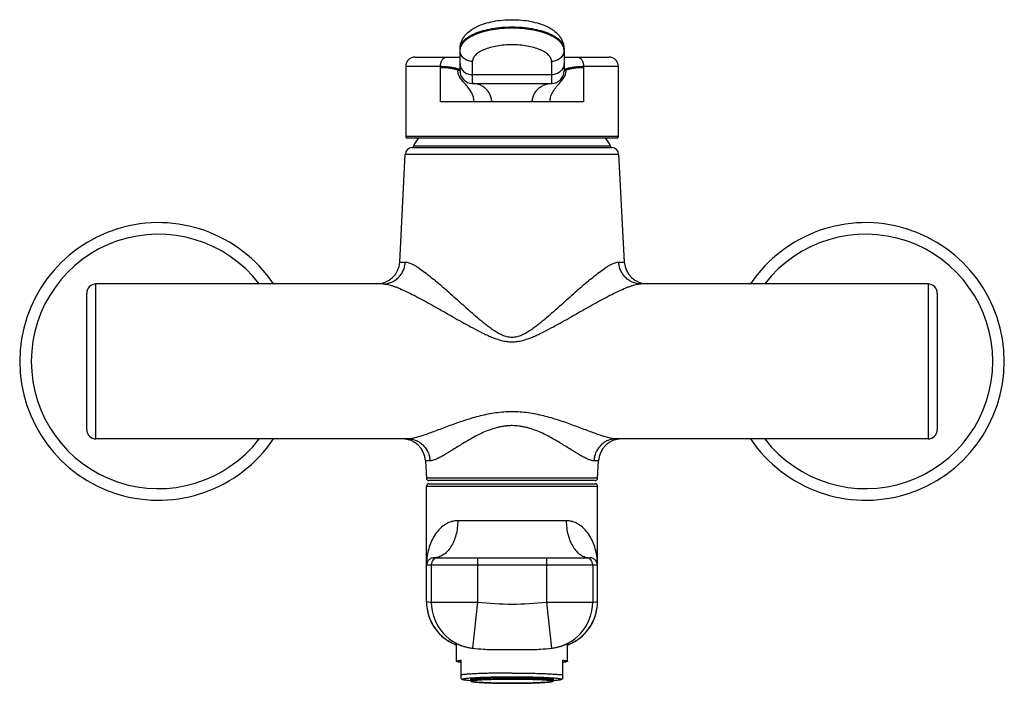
# Model space of a CAD drawing. Header units: millimetres. Extents: x 27 to 538, y 17 to 384.
# Tile 4 of 6: x 49 to 262, y 240 to 384. Entities that reach past the tile are written whole.
import ezdxf

# ---------------------------------------------------------------- set-up
doc = ezdxf.new("R2010")
doc.units = ezdxf.units.MM
doc.header["$LTSCALE"] = 32.67
doc.layers.get('0').update_dxf_attribs({"linetype": 'CONTINUOUS'})

msp = doc.modelspace()

# ---------------------------------------------------------------- linework, layer by layer
at = {"color": 7, "linetype": 'CONTINUOUS'}
for p, q in [((144.52, 372.87), (144.52, 377.63)), ((167.02, 377.64), (167.02, 372.87)), ((134.77, 375.87), (144.52, 375.87)), ((167.02, 375.87), (176.77, 375.87)), ((132.77, 373.87), (132.77, 358.67)), ((167.02, 373.2), (167.02, 373.17)), ((178.77, 358.67), (178.77, 373.87)), ((147.22, 370.17), (164.32, 370.17)), ((178.47, 358.37), (133.07, 358.37)), ((134.19, 356.32), (177.34, 356.32)), ((131.47, 331.56), (132.69, 354.9)), ((178.84, 354.9), (180.06, 331.56)), ((127.92, 326.82), (65.77, 326.82)), ((245.77, 326.82), (183.61, 326.82)), ((63.77, 295.32), (63.77, 324.82)), ((247.77, 324.82), (247.77, 295.32)), ((133.3, 293.32), (65.77, 293.32)), ((245.77, 293.32), (178.23, 293.32)), ((137.04, 288.59), (137.24, 284.8)), ((174.29, 284.8), (174.49, 288.59)), ((173.79, 284.32), (137.74, 284.32)), ((137.77, 283.62), (173.77, 283.62)), ((137.27, 258.14), (137.27, 283.12)), ((174.27, 258.14), (174.27, 283.12)), ((138.94, 267.62), (172.59, 267.62)), ((172.76, 267.62), (172.59, 267.62)), ((143.77, 245.24), (143.77, 249.08)), ((147.22, 248.08), (147.24, 248.08)), ((164.29, 248.08), (164.31, 248.08)), ((167.77, 245.24), (167.77, 249.08)), ((144.77, 241.46), (144.77, 245.49)), ((166.77, 241.46), (166.77, 245.49)), ((144.77, 241.46), (145.06, 241.29)), ((146.77, 241.34), (146.77, 241.14)), ((164.77, 241.34), (164.77, 241.14)), ((166.77, 241.46), (166.47, 241.29))]:
    msp.add_line(p, q, dxfattribs=at)
at = {"color": 9, "linetype": 'CONTINUOUS'}
for p, q in [((147.22, 370.17), (147.22, 374.92)), ((164.32, 374.92), (164.32, 370.17)), ((132.77, 373.87), (140.3, 373.87)), ((140.3, 373.57), (140.3, 373.87)), ((140.3, 366.17), (140.3, 373.57)), ((171.23, 373.87), (178.77, 373.87)), ((171.23, 373.87), (171.23, 373.57)), ((171.23, 373.57), (171.23, 366.17)), ((164.32, 372.05), (147.22, 372.05)), ((171.23, 366.17), (140.3, 366.17)), ((178.77, 358.67), (132.77, 358.67)), ((177.09, 356.63), (134.44, 356.63)), ((132.69, 354.9), (178.84, 354.9)), ((131.47, 331.56), (132.67, 331.56)), ((178.86, 331.56), (180.06, 331.56)), ((65.77, 293.32), (65.77, 326.82)), ((245.77, 326.82), (245.77, 293.32)), ((138.03, 288.59), (137.04, 288.59)), ((174.49, 288.59), (173.5, 288.59)), ((174.29, 284.8), (137.24, 284.8)), ((137.27, 283.12), (174.27, 283.12)), ((167.51, 275.62), (144.02, 275.62)), ((148.3, 267.62), (148.3, 258.02)), ((163.23, 267.62), (163.23, 258.02)), ((137.27, 266.12), (174.27, 266.12)), ((138.3, 266.12), (138.3, 258.02)), ((173.23, 266.12), (173.23, 258.02)), ((137.27, 258.14), (137.27, 258.14)), ((138.3, 258.02), (148.3, 258.02)), ((148.3, 258.02), (147.24, 248.08)), ((163.23, 258.02), (173.23, 258.02)), ((163.23, 258.02), (164.29, 248.08)), ((174.27, 258.14), (174.27, 258.14))]:
    msp.add_line(p, q, dxfattribs=at)
at = {"color": 7, "linetype": 'CONTINUOUS'}
for points in [[(137.27, 258.14), (137.27, 257.76), (137.3, 257.35), (137.34, 256.93), (137.4, 256.52), (137.47, 256.12), (137.57, 255.71), (137.68, 255.31), (137.8, 254.92), (137.94, 254.53), (138.1, 254.14), (138.27, 253.77), (138.46, 253.4), (138.67, 253.04), (138.89, 252.68), (139.12, 252.34), (139.37, 252.01), (139.63, 251.69), (139.9, 251.38), (140.19, 251.08), (140.49, 250.79), (140.8, 250.51), (141.12, 250.25), (141.45, 250.01), (141.8, 249.77), (142.15, 249.55), (142.51, 249.35), (142.88, 249.16), (143.25, 248.98), (143.64, 248.82), (143.77, 248.78)], [(167.77, 248.78), (167.89, 248.82), (168.28, 248.98), (168.65, 249.16), (169.02, 249.35), (169.38, 249.55), (169.74, 249.77), (170.08, 250), (170.41, 250.25), (170.73, 250.51), (171.04, 250.79), (171.34, 251.08), (171.63, 251.38), (171.9, 251.69), (172.16, 252.01), (172.41, 252.34), (172.65, 252.68), (172.86, 253.04), (173.07, 253.4), (173.26, 253.77), (173.43, 254.14), (173.59, 254.53), (173.73, 254.92), (173.86, 255.31), (173.97, 255.71), (174.06, 256.12), (174.13, 256.52), (174.19, 256.93), (174.23, 257.35), (174.26, 257.76), (174.27, 258.14)]]:
    msp.add_lwpolyline(points, dxfattribs=at)
at = {"color": 9, "linetype": 'CONTINUOUS'}
for centre, radius, start, end in [((146.54, 377.36), 2.03, 172.4027, 179.9801), ((164.99, 377.36), 2.03, 0.0204, 7.6661), ((79.27, 310.07), 27.5, 37.5283, 322.4717), ((232.27, 310.07), 27.5, 217.5299, 142.4701), ((139.8, 266.12), 1.5, 90.0011, 180.0011), ((171.73, 266.12), 1.5, 359.9989, 89.9989), ((147.27, 258.14), 10, 179.999, 249.5047), ((145.77, 327.63), 70, 263.0257, 263.8808), ((148.3, 258.02), 10, 179.9984, 263.8797), ((155.77, 327.62), 70, 263.8808, 276.1192), ((163.23, 258.02), 10, 276.1203, 0.0016), ((164.27, 258.14), 10, 290.4953, 0.001), ((165.77, 327.63), 70, 276.1192, 276.9743)]:
    msp.add_arc(centre, radius, start, end, dxfattribs=at)
at = {"color": 7, "linetype": 'CONTINUOUS'}
for centre, radius, start, end in [((134.77, 373.87), 2, 90.0234, 179.9886), ((176.77, 373.87), 2, 359.9962, 90), ((147.22, 372.87), 2.7, 180, 270), ((164.32, 372.87), 2.7, 270, 360), ((133.07, 358.67), 0.3, 180, 270), ((155.77, 344.17), 24.7, 144.8821, 149.7054), ((155.77, 344.17), 24.7, 30.2946, 35.1179), ((178.47, 358.67), 0.3, 270, 360), ((134.19, 354.82), 1.5, 90, 177), ((134.61, 356.52), 0.2, 149.7054, 270), ((176.92, 356.52), 0.2, 270, 30.2946), ((177.34, 354.82), 1.5, 3, 90), ((79.27, 310.07), 30, 33.9458, 326.0542), ((232.27, 310.07), 30, 213.9413, 146.0587), ((126.48, 331.82), 5, 270, 357), ((185.06, 331.82), 5, 183, 270), ((65.77, 324.82), 2, 90, 180), ((245.77, 324.82), 2, 0, 90), ((65.77, 295.32), 2, 180, 270), ((245.77, 295.32), 2, 270, 360), ((132.05, 288.32), 5, 3, 90), ((179.48, 288.32), 5, 90, 177), ((137.74, 284.82), 0.5, 183, 270), ((137.77, 283.12), 0.5, 90, 180), ((173.77, 283.12), 0.5, 0, 90), ((173.79, 284.82), 0.5, 270, 357), ((155.77, 327.62), 80, 263.8808, 265.5718), ((155.77, 327.62), 80, 274.4282, 276.1192)]:
    msp.add_arc(centre, radius, start, end, dxfattribs=at)
for points, knots in [([(144.52, 377.63), (144.52, 377.9), (144.57, 378.45), (144.8, 379.23), (145.16, 379.95), (145.79, 380.81), (146.59, 381.52), (147.5, 382.11), (148.51, 382.64), (149.92, 383.17), (151.76, 383.62), (153.73, 383.89), (155.77, 383.98), (157.81, 383.89), (159.78, 383.62), (161.61, 383.17), (163.02, 382.64), (164.04, 382.11), (164.94, 381.53), (165.75, 380.81), (166.37, 379.95), (166.73, 379.23), (166.96, 378.45), (167.02, 377.91), (167.02, 377.64)], [0, 0, 0, 0, 0.02876, 0.057318, 0.085556, 0.113515, 0.169418, 0.198116, 0.227672, 0.289999, 0.356863, 0.427416, 0.500005, 0.572594, 0.643146, 0.710009, 0.772335, 0.80189, 0.830587, 0.886488, 0.914446, 0.942683, 0.97124, 1, 1, 1, 1]), ([(143.52, 249.2), (143.52, 249.2), (143.52, 249.2), (143.52, 249.2), (143.53, 249.2), (143.54, 249.2), (143.55, 249.19), (143.58, 249.17), (143.62, 249.16), (143.66, 249.14), (143.71, 249.11), (143.79, 249.07), (143.91, 249.02), (144.08, 248.94), (144.27, 248.85), (144.49, 248.76), (144.74, 248.66), (145.02, 248.57), (145.33, 248.47), (145.78, 248.34), (146.41, 248.19), (146.94, 248.11), (147.22, 248.08)], [0, 0, 0, 0, 0.000252, 0.001047, 0.002405, 0.004328, 0.009865, 0.017641, 0.027633, 0.039814, 0.05415, 0.070606, 0.10972, 0.156819, 0.211556, 0.273587, 0.342588, 0.418261, 0.500346, 0.588617, 0.782933, 1, 1, 1, 1]), ([(143.77, 249.07), (143.75, 249.08), (143.71, 249.1), (143.66, 249.12), (143.62, 249.15), (143.58, 249.17), (143.56, 249.18), (143.54, 249.19), (143.53, 249.19), (143.53, 249.2), (143.52, 249.2), (143.52, 249.2), (143.52, 249.2), (143.52, 249.2)], [0, 0, 0, 0, 0.230428, 0.431436, 0.602601, 0.743543, 0.853905, 0.897552, 0.933484, 0.961685, 0.98214, 0.994862, 1, 1, 1, 1]), ([(149.59, 247.86), (150.07, 247.83), (151.06, 247.78), (152.58, 247.76), (154.16, 247.76), (155.23, 247.77), (155.77, 247.77)], [0, 0, 0, 0, 0.234157, 0.481828, 0.738623, 1, 1, 1, 1]), ([(155.77, 247.77), (156.3, 247.77), (157.37, 247.76), (158.95, 247.76), (160.47, 247.78), (161.46, 247.83), (161.94, 247.86)], [0, 0, 0, 0, 0.261377, 0.518172, 0.765843, 1, 1, 1, 1]), ([(164.31, 248.08), (164.59, 248.11), (165.12, 248.19), (165.75, 248.34), (166.21, 248.47), (166.51, 248.57), (166.79, 248.66), (167.04, 248.76), (167.26, 248.85), (167.46, 248.94), (167.62, 249.02), (167.74, 249.07), (167.82, 249.11), (167.87, 249.14), (167.92, 249.16), (167.95, 249.17), (167.98, 249.19), (168, 249.2), (168.01, 249.2), (168.01, 249.2), (168.01, 249.2), (168.02, 249.2), (168.02, 249.2)], [0, 0, 0, 0, 0.217067, 0.411383, 0.499654, 0.581739, 0.657412, 0.726413, 0.788444, 0.843181, 0.89028, 0.929394, 0.94585, 0.960186, 0.972367, 0.982359, 0.990135, 0.995672, 0.997595, 0.998953, 0.999748, 1, 1, 1, 1]), ([(168.02, 249.2), (168.02, 249.2), (168.01, 249.2), (168.01, 249.2), (168.01, 249.2), (168, 249.19), (167.99, 249.19), (167.98, 249.18), (167.95, 249.17), (167.92, 249.15), (167.87, 249.12), (167.82, 249.1), (167.79, 249.08), (167.77, 249.07)], [0, 0, 0, 0, 0.005138, 0.01786, 0.038315, 0.066516, 0.102448, 0.146095, 0.256457, 0.397399, 0.568564, 0.769572, 1, 1, 1, 1]), ([(143.77, 245.24), (143.77, 245.25), (143.78, 245.27), (143.8, 245.29), (143.84, 245.31), (143.92, 245.34), (144.03, 245.37), (144.17, 245.4), (144.34, 245.43), (144.54, 245.46), (144.69, 245.48), (144.77, 245.49)], [0, 0, 0, 0, 0.034189, 0.058461, 0.08892, 0.170006, 0.279205, 0.416926, 0.583154, 0.777661, 1, 1, 1, 1]), ([(144.77, 244.99), (144.69, 245), (144.54, 245.02), (144.34, 245.05), (144.17, 245.08), (144.03, 245.11), (143.92, 245.14), (143.84, 245.17), (143.8, 245.19), (143.78, 245.21), (143.77, 245.23), (143.77, 245.24)], [0, 0, 0, 0, 0.222339, 0.416846, 0.583074, 0.720795, 0.829994, 0.91108, 0.941539, 0.965811, 1, 1, 1, 1]), ([(166.77, 245.49), (166.84, 245.48), (166.99, 245.46), (167.19, 245.43), (167.36, 245.4), (167.5, 245.37), (167.61, 245.34), (167.69, 245.31), (167.73, 245.29), (167.75, 245.27), (167.77, 245.25), (167.77, 245.24)], [0, 0, 0, 0, 0.222339, 0.416846, 0.583074, 0.720795, 0.829994, 0.91108, 0.941539, 0.965811, 1, 1, 1, 1]), ([(167.77, 245.24), (167.77, 245.23), (167.75, 245.21), (167.73, 245.19), (167.69, 245.17), (167.61, 245.14), (167.5, 245.11), (167.36, 245.08), (167.19, 245.05), (166.99, 245.02), (166.84, 245), (166.77, 244.99)], [0, 0, 0, 0, 0.034189, 0.058461, 0.08892, 0.170006, 0.279205, 0.416926, 0.583154, 0.777661, 1, 1, 1, 1]), ([(155.77, 242.69), (154.62, 242.69), (152.43, 242.68), (149.78, 242.62), (147.87, 242.54), (146.66, 242.48), (145.64, 242.41), (145.04, 242.35), (144.77, 242.32)], [0, 0, 0, 0, 0.31157, 0.597211, 0.722749, 0.833188, 0.926241, 1, 1, 1, 1]), ([(145.02, 241.34), (145.02, 241.35), (145.03, 241.37), (145.05, 241.39), (145.08, 241.41), (145.14, 241.43), (145.23, 241.46), (145.35, 241.48), (145.49, 241.51), (145.65, 241.54), (145.92, 241.57), (146.32, 241.61), (146.86, 241.66), (147.48, 241.7), (148.19, 241.74), (148.97, 241.78), (150.13, 241.83), (151.7, 241.87), (153.7, 241.9), (155.77, 241.91), (157.84, 241.9), (159.83, 241.87), (161.4, 241.83), (162.56, 241.78), (163.34, 241.74), (164.05, 241.7), (164.68, 241.66), (165.22, 241.61), (165.61, 241.57), (165.88, 241.54), (166.05, 241.51), (166.19, 241.48), (166.3, 241.46), (166.39, 241.43), (166.45, 241.41), (166.49, 241.39), (166.51, 241.37), (166.52, 241.35), (166.52, 241.34)], [0, 0, 0, 0, 0.001411, 0.002394, 0.00362, 0.006867, 0.011227, 0.016719, 0.023346, 0.031101, 0.039968, 0.060967, 0.086158, 0.11531, 0.148147, 0.184358, 0.223596, 0.309629, 0.402955, 0.5, 0.597045, 0.690371, 0.776404, 0.815642, 0.851853, 0.88469, 0.913842, 0.939033, 0.960032, 0.968899, 0.976654, 0.983281, 0.988773, 0.993133, 0.99638, 0.997606, 0.998589, 1, 1, 1, 1]), ([(145.06, 241.29), (145.05, 241.3), (145.04, 241.31), (145.02, 241.33), (145.02, 241.34)], [0, 0, 0, 0, 0.336697, 1, 1, 1, 1]), ([(146.79, 241.03), (146.57, 241.05), (146.26, 241.08), (145.87, 241.12), (145.63, 241.16), (145.43, 241.19), (145.27, 241.22), (145.15, 241.25), (145.09, 241.28), (145.06, 241.29)], [0, 0, 0, 0, 0.376532, 0.534251, 0.670845, 0.785881, 0.879065, 0.950317, 1, 1, 1, 1]), ([(155.77, 241.82), (155.18, 241.82), (154.03, 241.81), (152.37, 241.78), (151.05, 241.75), (150.07, 241.71), (149.42, 241.68), (148.83, 241.65), (148.31, 241.61), (147.85, 241.57), (147.52, 241.53), (147.3, 241.5), (147.16, 241.48), (147.04, 241.46), (146.95, 241.44), (146.87, 241.42), (146.82, 241.4), (146.79, 241.38), (146.77, 241.37), (146.77, 241.35), (146.77, 241.34)], [0, 0, 0, 0, 0.19409, 0.380742, 0.552808, 0.631285, 0.703706, 0.76938, 0.827683, 0.878067, 0.920064, 0.937799, 0.953307, 0.966562, 0.977547, 0.986267, 0.99276, 0.995211, 0.997178, 1, 1, 1, 1]), ([(146.77, 241.14), (146.77, 241.11), (146.78, 241.06), (146.83, 240.98), (146.9, 240.93), (146.99, 240.89), (147.08, 240.86), (147.18, 240.84), (147.3, 240.81), (147.44, 240.79), (147.67, 240.76), (147.99, 240.73), (148.44, 240.69), (148.95, 240.65), (149.53, 240.62), (150.17, 240.59), (150.87, 240.56), (151.61, 240.54), (152.67, 240.51), (154.06, 240.49), (155.19, 240.48), (155.77, 240.48)], [0, 0, 0, 0, 0.009907, 0.018126, 0.029635, 0.03912, 0.049186, 0.06074, 0.074126, 0.089488, 0.106883, 0.14779, 0.196694, 0.253228, 0.316903, 0.387133, 0.46326, 0.54456, 0.630255, 0.811493, 1, 1, 1, 1]), ([(155.77, 242.69), (156.91, 242.69), (159.1, 242.68), (161.75, 242.62), (163.67, 242.54), (164.87, 242.48), (165.89, 242.41), (166.5, 242.35), (166.77, 242.32)], [0, 0, 0, 0, 0.31157, 0.597211, 0.722749, 0.833188, 0.926241, 1, 1, 1, 1]), ([(164.77, 241.34), (164.77, 241.35), (164.76, 241.37), (164.74, 241.38), (164.71, 241.4), (164.66, 241.42), (164.59, 241.44), (164.49, 241.46), (164.37, 241.48), (164.23, 241.5), (164.01, 241.53), (163.68, 241.57), (163.23, 241.61), (162.7, 241.65), (162.11, 241.68), (161.46, 241.71), (160.48, 241.75), (159.17, 241.78), (157.5, 241.81), (156.35, 241.82), (155.77, 241.82)], [0, 0, 0, 0, 0.002822, 0.004789, 0.00724, 0.013733, 0.022453, 0.033438, 0.046693, 0.062201, 0.079936, 0.121933, 0.172317, 0.23062, 0.296294, 0.368715, 0.447192, 0.619258, 0.80591, 1, 1, 1, 1]), ([(155.77, 240.48), (156.34, 240.48), (157.47, 240.49), (158.86, 240.51), (159.92, 240.54), (160.67, 240.56), (161.36, 240.59), (162, 240.62), (162.58, 240.65), (163.1, 240.69), (163.54, 240.73), (163.87, 240.76), (164.09, 240.79), (164.23, 240.81), (164.35, 240.84), (164.45, 240.86), (164.54, 240.89), (164.63, 240.93), (164.71, 240.98), (164.75, 241.06), (164.77, 241.11), (164.77, 241.14)], [0, 0, 0, 0, 0.188508, 0.369747, 0.455442, 0.536742, 0.612869, 0.6831, 0.746774, 0.803309, 0.852212, 0.893119, 0.910512, 0.925874, 0.939261, 0.950814, 0.96088, 0.970365, 0.981875, 0.99009, 1, 1, 1, 1]), ([(166.47, 241.29), (166.45, 241.28), (166.38, 241.25), (166.26, 241.22), (166.1, 241.19), (165.9, 241.16), (165.66, 241.12), (165.27, 241.08), (164.96, 241.05), (164.74, 241.03)], [0, 0, 0, 0, 0.049683, 0.120935, 0.214119, 0.329155, 0.465749, 0.623468, 1, 1, 1, 1]), ([(166.52, 241.34), (166.52, 241.34), (166.51, 241.33), (166.5, 241.31), (166.48, 241.3), (166.47, 241.29)], [0, 0, 0, 0, 0.186143, 0.528702, 1, 1, 1, 1])]:
    msp.add_open_spline(points, degree=3, knots=knots, dxfattribs=at)
at = {"color": 9, "linetype": 'CONTINUOUS'}
for points, knots in [([(144.52, 377.63), (144.52, 377.79), (144.55, 378.11), (144.72, 378.58), (145, 379.04), (145.38, 379.48), (145.85, 379.9), (146.42, 380.3), (147.08, 380.67), (147.83, 381.01), (148.64, 381.32), (149.85, 381.7), (151.5, 382.07), (153.59, 382.33), (155.77, 382.42), (157.94, 382.33), (160.03, 382.07), (161.68, 381.7), (162.89, 381.32), (163.71, 381.01), (164.45, 380.67), (165.11, 380.3), (165.68, 379.9), (166.16, 379.48), (166.53, 379.04), (166.81, 378.58), (166.98, 378.11), (167.02, 377.79), (167.02, 377.64)], [0, 0, 0, 0, 0.017926, 0.036614, 0.056716, 0.078709, 0.102896, 0.12943, 0.158351, 0.189607, 0.223076, 0.258581, 0.334765, 0.416058, 0.499987, 0.583916, 0.665211, 0.741398, 0.776906, 0.810377, 0.841635, 0.870559, 0.897096, 0.921285, 0.94328, 0.963384, 0.982074, 1, 1, 1, 1]), ([(167, 377.63), (166.98, 377.78), (166.9, 378.09), (166.68, 378.54), (166.37, 378.97), (165.96, 379.39), (165.46, 379.79), (164.88, 380.16), (164.22, 380.51), (163.2, 380.95), (161.77, 381.42), (159.89, 381.82), (157.86, 382.06), (155.76, 382.15), (153.66, 382.06), (151.64, 381.82), (149.76, 381.42), (148.33, 380.95), (147.31, 380.51), (146.65, 380.16), (146.07, 379.78), (145.57, 379.39), (145.16, 378.97), (144.85, 378.54), (144.63, 378.09), (144.55, 377.78), (144.53, 377.63)], [0, 0, 0, 0, 0.017978, 0.037033, 0.05768, 0.080276, 0.105034, 0.132046, 0.161314, 0.192767, 0.261639, 0.337187, 0.417421, 0.500065, 0.582705, 0.662929, 0.738462, 0.807314, 0.838755, 0.868011, 0.895011, 0.919756, 0.942341, 0.962979, 0.982026, 1, 1, 1, 1]), ([(147.22, 374.92), (147.04, 374.92), (146.69, 374.95), (146.18, 375.09), (145.71, 375.31), (145.3, 375.62), (144.96, 375.99), (144.71, 376.42), (144.55, 376.88), (144.52, 377.2), (144.52, 377.36)], [0, 0, 0, 0, 0.130953, 0.261026, 0.389463, 0.51573, 0.639603, 0.761223, 0.88109, 1, 1, 1, 1]), ([(164.32, 374.92), (164.32, 375.03), (164.29, 375.28), (164.16, 375.63), (163.95, 375.98), (163.66, 376.32), (163.3, 376.64), (162.87, 376.94), (162.37, 377.22), (161.59, 377.58), (160.48, 377.96), (159.01, 378.28), (157.42, 378.48), (155.77, 378.55), (154.12, 378.48), (152.53, 378.28), (151.06, 377.96), (149.95, 377.58), (149.17, 377.22), (148.67, 376.94), (148.23, 376.64), (147.87, 376.32), (147.59, 375.98), (147.41, 375.69), (147.31, 375.45), (147.24, 375.21), (147.22, 375.03), (147.22, 374.92)], [0, 0, 0, 0, 0.017929, 0.036617, 0.056718, 0.07871, 0.102896, 0.129431, 0.158352, 0.189609, 0.258555, 0.334746, 0.416047, 0.499983, 0.58392, 0.665221, 0.741411, 0.810356, 0.841613, 0.870534, 0.897068, 0.921254, 0.943244, 0.963349, 0.972838, 0.982057, 1, 1, 1, 1]), ([(167.02, 377.36), (167.02, 377.2), (166.98, 376.88), (166.83, 376.42), (166.57, 375.99), (166.23, 375.62), (165.82, 375.31), (165.35, 375.09), (164.84, 374.95), (164.49, 374.92), (164.32, 374.92)], [0, 0, 0, 0, 0.11891, 0.238777, 0.360397, 0.48427, 0.610537, 0.738974, 0.869047, 1, 1, 1, 1]), ([(140.3, 373.87), (140.3, 374), (140.32, 374.26), (140.42, 374.75), (140.6, 375.19), (140.88, 375.54), (141.12, 375.73), (141.38, 375.85), (141.56, 375.87), (141.64, 375.87)], [0, 0, 0, 0, 0.147051, 0.292197, 0.561465, 0.682989, 0.795409, 0.900264, 1, 1, 1, 1]), ([(169.89, 375.87), (169.98, 375.87), (170.16, 375.85), (170.41, 375.73), (170.65, 375.54), (170.93, 375.19), (171.12, 374.75), (171.21, 374.26), (171.23, 374), (171.23, 373.87)], [0, 0, 0, 0, 0.099735, 0.20459, 0.31701, 0.438535, 0.707803, 0.85295, 1, 1, 1, 1]), ([(140.3, 373.87), (140.63, 373.87), (141.25, 373.86), (142, 373.78), (142.52, 373.71), (142.86, 373.65), (143.16, 373.59), (143.44, 373.52), (143.68, 373.46), (143.89, 373.4), (144.07, 373.34), (144.21, 373.3), (144.3, 373.26), (144.35, 373.24), (144.4, 373.22), (144.44, 373.21), (144.47, 373.19), (144.49, 373.18), (144.5, 373.18), (144.51, 373.18), (144.51, 373.18), (144.52, 373.17), (144.52, 373.17)], [0, 0, 0, 0, 0.233185, 0.432423, 0.52009, 0.600117, 0.672708, 0.738041, 0.796275, 0.847553, 0.891993, 0.929479, 0.94547, 0.959543, 0.971631, 0.98167, 0.989593, 0.995335, 0.997366, 0.998826, 0.999707, 1, 1, 1, 1]), ([(144.06, 373.04), (143.87, 373.11), (143.42, 373.23), (142.6, 373.4), (141.54, 373.54), (140.74, 373.57), (140.3, 373.57)], [0, 0, 0, 0, 0.157074, 0.373269, 0.651797, 1, 1, 1, 1]), ([(144.52, 372.87), (144.52, 372.87), (144.51, 372.88), (144.51, 372.88), (144.5, 372.88), (144.49, 372.89), (144.47, 372.89), (144.44, 372.91), (144.39, 372.92), (144.33, 372.95), (144.25, 372.98), (144.16, 373.01), (144.1, 373.03), (144.06, 373.04)], [0, 0, 0, 0, 0.004304, 0.017096, 0.038215, 0.067499, 0.104787, 0.14992, 0.263105, 0.405855, 0.57699, 0.775395, 1, 1, 1, 1]), ([(147.53, 366.17), (147.53, 366.35), (147.51, 366.61), (147.47, 366.95), (147.4, 367.28), (147.26, 367.69), (147.06, 368.15), (146.81, 368.57), (146.44, 369.11), (145.93, 369.73), (145.4, 370.32), (144.99, 370.8), (144.69, 371.18), (144.47, 371.52), (144.32, 371.81), (144.22, 372.04), (144.14, 372.28), (144.09, 372.53), (144.07, 372.78), (144.06, 372.96), (144.06, 373.04)], [0, 0, 0, 0, 0.065732, 0.098493, 0.131116, 0.195736, 0.259244, 0.321848, 0.383695, 0.505469, 0.625943, 0.686241, 0.74685, 0.808128, 0.839269, 0.870725, 0.902483, 0.934671, 0.967264, 1, 1, 1, 1]), ([(144.52, 374.5), (144.52, 374.34), (144.55, 374.01), (144.71, 373.55), (144.96, 373.12), (145.3, 372.75), (145.71, 372.45), (146.18, 372.22), (146.69, 372.08), (147.04, 372.05), (147.22, 372.05)], [0, 0, 0, 0, 0.11891, 0.238777, 0.360397, 0.48427, 0.610537, 0.738974, 0.869047, 1, 1, 1, 1]), ([(164.01, 366.17), (164.01, 366.28), (164.01, 366.53), (164.06, 366.94), (164.17, 367.42), (164.43, 368.11), (164.95, 368.95), (165.6, 369.72), (166.14, 370.33), (166.52, 370.77), (166.85, 371.2), (167.12, 371.61), (167.31, 372.01), (167.42, 372.39), (167.47, 372.74), (167.47, 372.95), (167.47, 373.04)], [0, 0, 0, 0, 0.041188, 0.094838, 0.156952, 0.225187, 0.374267, 0.531392, 0.608545, 0.682239, 0.750855, 0.813424, 0.869665, 0.919772, 0.963677, 1, 1, 1, 1]), ([(167.02, 374.5), (167.02, 374.34), (166.98, 374.01), (166.83, 373.55), (166.57, 373.12), (166.23, 372.75), (165.82, 372.45), (165.35, 372.22), (164.84, 372.08), (164.49, 372.05), (164.32, 372.05)], [0, 0, 0, 0, 0.11891, 0.238777, 0.360397, 0.48427, 0.610537, 0.738974, 0.869047, 1, 1, 1, 1]), ([(167.02, 373.17), (167.02, 373.17), (167.02, 373.18), (167.02, 373.18), (167.03, 373.18), (167.04, 373.18), (167.06, 373.19), (167.09, 373.21), (167.13, 373.22), (167.18, 373.24), (167.24, 373.26), (167.33, 373.3), (167.46, 373.34), (167.64, 373.4), (167.85, 373.46), (168.1, 373.52), (168.37, 373.59), (168.68, 373.65), (169.02, 373.71), (169.54, 373.78), (170.28, 373.86), (170.9, 373.87), (171.23, 373.87)], [0, 0, 0, 0, 0.000293, 0.001174, 0.002634, 0.004665, 0.010407, 0.01833, 0.028369, 0.040457, 0.05453, 0.070521, 0.108007, 0.152447, 0.203725, 0.261959, 0.327292, 0.399883, 0.47991, 0.567577, 0.766815, 1, 1, 1, 1]), ([(167.47, 373.04), (167.44, 373.03), (167.37, 373.01), (167.28, 372.98), (167.2, 372.95), (167.14, 372.92), (167.09, 372.91), (167.06, 372.89), (167.05, 372.89), (167.03, 372.88), (167.03, 372.88), (167.02, 372.88), (167.02, 372.87), (167.02, 372.87)], [0, 0, 0, 0, 0.224605, 0.42301, 0.594145, 0.736895, 0.85008, 0.895213, 0.932501, 0.961785, 0.982904, 0.995696, 1, 1, 1, 1]), ([(171.23, 373.57), (170.79, 373.57), (169.99, 373.54), (168.93, 373.4), (168.12, 373.23), (167.66, 373.11), (167.47, 373.04)], [0, 0, 0, 0, 0.348203, 0.626731, 0.842926, 1, 1, 1, 1]), ([(151.38, 366.17), (151.38, 366.32), (151.36, 366.62), (151.25, 367.2), (151.05, 367.75), (150.76, 368.24), (150.44, 368.68), (149.98, 369.16), (149.34, 369.61), (148.66, 369.93), (147.95, 370.13), (147.46, 370.17), (147.22, 370.17)], [0, 0, 0, 0, 0.070272, 0.140028, 0.276101, 0.342216, 0.406958, 0.532299, 0.653293, 0.770887, 0.886113, 1, 1, 1, 1]), ([(160.15, 366.17), (160.15, 366.32), (160.17, 366.62), (160.25, 367.06), (160.38, 367.48), (160.61, 368), (160.99, 368.58), (161.55, 369.16), (162.19, 369.61), (162.87, 369.93), (163.59, 370.13), (164.07, 370.17), (164.32, 370.17)], [0, 0, 0, 0, 0.07027, 0.140022, 0.208807, 0.276302, 0.406974, 0.532321, 0.65331, 0.770888, 0.88612, 1, 1, 1, 1]), ([(127.92, 326.82), (128.23, 326.82), (128.83, 326.89), (129.7, 327.15), (130.51, 327.59), (131.22, 328.18), (131.81, 328.9), (132.27, 329.72), (132.57, 330.62), (132.66, 331.25), (132.67, 331.56)], [0, 0, 0, 0, 0.121975, 0.244402, 0.36767, 0.492036, 0.617599, 0.744287, 0.87187, 1, 1, 1, 1]), ([(132.67, 331.56), (132.79, 331.56), (133.06, 331.53), (133.47, 331.42), (133.92, 331.24), (134.4, 331), (134.92, 330.71), (135.68, 330.23), (136.68, 329.52), (137.94, 328.55), (139.27, 327.46), (140.66, 326.28), (142.1, 325.02), (143.58, 323.7), (145.11, 322.34), (146.67, 320.96), (148.01, 319.8), (149.1, 318.88), (149.94, 318.2), (150.81, 317.53), (151.7, 316.9), (152.63, 316.3), (153.61, 315.79), (154.48, 315.48), (155.21, 315.34), (155.77, 315.3), (156.32, 315.34), (157.05, 315.48), (157.93, 315.79), (158.91, 316.3), (159.83, 316.9), (160.73, 317.53), (161.59, 318.2), (162.43, 318.88), (163.53, 319.8), (164.86, 320.96), (166.43, 322.34), (167.95, 323.7), (169.43, 325.02), (170.88, 326.28), (172.27, 327.46), (173.59, 328.55), (174.85, 329.52), (175.85, 330.23), (176.61, 330.71), (177.13, 331), (177.61, 331.24), (178.06, 331.42), (178.47, 331.53), (178.74, 331.56), (178.86, 331.56)], [0, 0, 0, 0, 0.006463, 0.013878, 0.022312, 0.031762, 0.042187, 0.053525, 0.07865, 0.106571, 0.136771, 0.168821, 0.202369, 0.237136, 0.272893, 0.309458, 0.34668, 0.365499, 0.384438, 0.403485, 0.422631, 0.441866, 0.46118, 0.480557, 0.490275, 0.5, 0.509725, 0.519443, 0.53882, 0.558134, 0.577369, 0.596515, 0.615562, 0.634501, 0.65332, 0.690542, 0.727107, 0.762864, 0.797631, 0.831179, 0.863229, 0.893429, 0.92135, 0.946475, 0.957813, 0.968238, 0.977688, 0.986122, 0.993537, 1, 1, 1, 1]), ([(183.61, 326.82), (183.31, 326.82), (182.7, 326.89), (181.83, 327.15), (181.03, 327.59), (180.31, 328.18), (179.72, 328.9), (179.26, 329.72), (178.97, 330.62), (178.88, 331.25), (178.86, 331.56)], [0, 0, 0, 0, 0.121975, 0.244402, 0.36767, 0.492036, 0.617599, 0.744287, 0.87187, 1, 1, 1, 1]), ([(127.92, 326.82), (128.08, 326.82), (128.42, 326.8), (128.95, 326.7), (129.53, 326.55), (130.15, 326.35), (130.81, 326.1), (131.77, 325.71), (133.03, 325.13), (134.61, 324.35), (136.87, 323.15), (139.21, 321.85), (141.6, 320.49), (143.47, 319.43), (145.37, 318.36), (147.31, 317.29), (148.96, 316.43), (150.32, 315.79), (151.35, 315.33), (152.41, 314.93), (153.5, 314.59), (154.62, 314.37), (155.77, 314.29), (156.91, 314.37), (158.03, 314.59), (159.12, 314.93), (160.18, 315.33), (161.22, 315.79), (162.57, 316.43), (164.22, 317.29), (166.16, 318.36), (168.06, 319.43), (169.93, 320.49), (172.33, 321.85), (174.66, 323.15), (176.92, 324.35), (178.5, 325.13), (179.77, 325.71), (180.72, 326.1), (181.38, 326.35), (182, 326.55), (182.58, 326.7), (183.11, 326.8), (183.45, 326.82), (183.61, 326.82)], [0, 0, 0, 0, 0.007745, 0.016488, 0.026208, 0.036854, 0.048352, 0.060628, 0.087209, 0.11605, 0.146698, 0.21204, 0.246226, 0.281165, 0.316711, 0.352746, 0.389172, 0.407507, 0.42591, 0.444372, 0.462884, 0.481433, 0.5, 0.518567, 0.537116, 0.555628, 0.57409, 0.592493, 0.610827, 0.647254, 0.683289, 0.718835, 0.753774, 0.78796, 0.853302, 0.88395, 0.912791, 0.939372, 0.951647, 0.963146, 0.973792, 0.983512, 0.992254, 1, 1, 1, 1]), ([(178.23, 293.32), (178.11, 293.32), (177.84, 293.34), (177.43, 293.4), (176.98, 293.48), (176.32, 293.64), (175.41, 293.91), (174.26, 294.31), (173.02, 294.76), (171.22, 295.44), (169.34, 296.15), (167.38, 296.86), (165.31, 297.56), (163.16, 298.18), (160.95, 298.67), (159.24, 298.96), (157.51, 299.13), (155.77, 299.19), (154.02, 299.14), (152.29, 298.95), (150.58, 298.67), (148.91, 298.3), (147.28, 297.87), (145.19, 297.22), (142.7, 296.35), (140.31, 295.44), (138.51, 294.76), (137.27, 294.31), (136.12, 293.91), (135.21, 293.64), (134.55, 293.48), (134.1, 293.4), (133.69, 293.34), (133.42, 293.32), (133.3, 293.32)], [0, 0, 0, 0, 0.007997, 0.016913, 0.026713, 0.037355, 0.060949, 0.087205, 0.115666, 0.145948, 0.210742, 0.244789, 0.279686, 0.351504, 0.388187, 0.425244, 0.462557, 0.499996, 0.537435, 0.574743, 0.611799, 0.648488, 0.684695, 0.720311, 0.789256, 0.854053, 0.884333, 0.912796, 0.939051, 0.962645, 0.973293, 0.983096, 0.992008, 1, 1, 1, 1]), ([(173.5, 288.59), (173.41, 288.59), (173.23, 288.6), (172.93, 288.66), (172.62, 288.76), (172.14, 288.94), (171.49, 289.25), (170.81, 289.61), (170.23, 289.95), (169.6, 290.33), (168.77, 290.84), (167.74, 291.49), (166.65, 292.17), (165.5, 292.86), (163.87, 293.79), (162.15, 294.67), (160.54, 295.3), (159.58, 295.61), (158.84, 295.81), (158.09, 295.97), (157.06, 296.13), (156.03, 296.2), (154.99, 296.17), (154.21, 296.09), (153.44, 295.97), (152.44, 295.75), (151.23, 295.39), (149.83, 294.84), (148.5, 294.22), (146.84, 293.34), (145.28, 292.41), (143.79, 291.49), (142.76, 290.84), (141.93, 290.33), (141.3, 289.95), (140.72, 289.61), (140.05, 289.25), (139.4, 288.94), (138.92, 288.76), (138.6, 288.66), (138.31, 288.6), (138.12, 288.59), (138.03, 288.59)], [0, 0, 0, 0, 0.006784, 0.014407, 0.02291, 0.032295, 0.053603, 0.078009, 0.091246, 0.105103, 0.134491, 0.165826, 0.198812, 0.233207, 0.268817, 0.343041, 0.38143, 0.400893, 0.42051, 0.440258, 0.460112, 0.499986, 0.519952, 0.539879, 0.559733, 0.579481, 0.61855, 0.656939, 0.694524, 0.731186, 0.801187, 0.834173, 0.865507, 0.894895, 0.908753, 0.92199, 0.946395, 0.967704, 0.977091, 0.985593, 0.993216, 1, 1, 1, 1]), ([(133.3, 293.32), (133.6, 293.32), (134.2, 293.26), (135.07, 293), (135.87, 292.56), (136.58, 291.97), (137.18, 291.25), (137.63, 290.43), (137.93, 289.53), (138.01, 288.9), (138.03, 288.59)], [0, 0, 0, 0, 0.121769, 0.244022, 0.367173, 0.491498, 0.617101, 0.743903, 0.87166, 1, 1, 1, 1]), ([(178.23, 293.32), (177.93, 293.32), (177.33, 293.26), (176.46, 293), (175.66, 292.56), (174.95, 291.97), (174.36, 291.25), (173.9, 290.43), (173.61, 289.53), (173.52, 288.9), (173.5, 288.59)], [0, 0, 0, 0, 0.121769, 0.244023, 0.367174, 0.491499, 0.617101, 0.743903, 0.87166, 1, 1, 1, 1]), ([(144.02, 275.62), (143.72, 275.62), (143.13, 275.57), (142.3, 275.33), (141.54, 274.97), (140.63, 274.37), (139.67, 273.43), (138.77, 272.13), (138.1, 270.71), (137.63, 269.21), (137.34, 267.68), (137.27, 266.64), (137.27, 266.12)], [0, 0, 0, 0, 0.070114, 0.137314, 0.202427, 0.266106, 0.390691, 0.513537, 0.635592, 0.75726, 0.878708, 1, 1, 1, 1]), ([(144.02, 275.62), (144.02, 275.1), (143.96, 274.07), (143.67, 272.58), (143.21, 271.2), (142.59, 269.98), (141.82, 268.97), (141.07, 268.32), (140.43, 267.96), (139.94, 267.77), (139.45, 267.65), (139.11, 267.62), (138.94, 267.62)], [0, 0, 0, 0, 0.150522, 0.297632, 0.438218, 0.569793, 0.690863, 0.801343, 0.85319, 0.903215, 0.951944, 1, 1, 1, 1]), ([(167.51, 275.62), (167.51, 275.1), (167.57, 274.07), (167.86, 272.58), (168.32, 271.2), (168.95, 269.98), (169.71, 268.97), (170.46, 268.32), (171.1, 267.96), (171.59, 267.77), (172.09, 267.65), (172.42, 267.62), (172.59, 267.62)], [0, 0, 0, 0, 0.150522, 0.297632, 0.438217, 0.569793, 0.690863, 0.801343, 0.85319, 0.903215, 0.951944, 1, 1, 1, 1]), ([(174.27, 266.12), (174.26, 266.64), (174.19, 267.68), (173.91, 269.21), (173.43, 270.71), (172.76, 272.13), (171.86, 273.43), (170.9, 274.37), (169.99, 274.97), (169.23, 275.33), (168.4, 275.57), (167.81, 275.62), (167.51, 275.62)], [0, 0, 0, 0, 0.121291, 0.242741, 0.364408, 0.486462, 0.609309, 0.733894, 0.797573, 0.862686, 0.929886, 1, 1, 1, 1]), ([(138.94, 267.62), (138.79, 267.62), (138.52, 267.59), (138.17, 267.45), (137.89, 267.27), (137.61, 267), (137.37, 266.63), (137.28, 266.29), (137.27, 266.12)], [0, 0, 0, 0, 0.179288, 0.32908, 0.461188, 0.581549, 0.799208, 1, 1, 1, 1]), ([(174.27, 266.12), (174.25, 266.28), (174.17, 266.6), (173.95, 266.96), (173.69, 267.22), (173.44, 267.4), (173.13, 267.55), (172.89, 267.6), (172.76, 267.62)], [0, 0, 0, 0, 0.205729, 0.427401, 0.548906, 0.680982, 0.828449, 1, 1, 1, 1]), ([(155.77, 241.62), (155.18, 241.62), (154.03, 241.61), (152.37, 241.58), (151.05, 241.55), (150.07, 241.51), (149.42, 241.48), (148.83, 241.45), (148.31, 241.41), (147.85, 241.37), (147.52, 241.33), (147.3, 241.3), (147.16, 241.28), (147.04, 241.26), (146.95, 241.24), (146.87, 241.22), (146.82, 241.2), (146.79, 241.18), (146.77, 241.17), (146.77, 241.15), (146.77, 241.14)], [0, 0, 0, 0, 0.19409, 0.380742, 0.552808, 0.631285, 0.703706, 0.76938, 0.827683, 0.878067, 0.920064, 0.937799, 0.953307, 0.966562, 0.977547, 0.986267, 0.99276, 0.995211, 0.997178, 1, 1, 1, 1]), ([(155.77, 240.48), (155.19, 240.48), (154.07, 240.49), (152.69, 240.51), (151.63, 240.54), (150.89, 240.56), (150.2, 240.59), (149.56, 240.62), (148.99, 240.65), (148.47, 240.69), (148.09, 240.72), (147.82, 240.75), (147.64, 240.77), (147.49, 240.79), (147.35, 240.81), (147.24, 240.83), (147.14, 240.85), (147.07, 240.87), (147.02, 240.89), (146.99, 240.91), (146.97, 240.92), (146.96, 240.94), (146.97, 240.97), (146.99, 240.98), (147.02, 241), (147.07, 241.02), (147.14, 241.04), (147.24, 241.06), (147.35, 241.08), (147.49, 241.1), (147.64, 241.12), (147.82, 241.14), (148.09, 241.17), (148.47, 241.2), (148.99, 241.24), (149.56, 241.27), (150.2, 241.3), (150.89, 241.33), (151.63, 241.35), (152.69, 241.38), (154.07, 241.4), (155.19, 241.41), (155.77, 241.41)], [0, 0, 0, 0, 0.097045, 0.190371, 0.234513, 0.276404, 0.315642, 0.351853, 0.38469, 0.413841, 0.439033, 0.450069, 0.460032, 0.4689, 0.476654, 0.483281, 0.488774, 0.493133, 0.49638, 0.497606, 0.498589, 0.5, 0.501411, 0.502394, 0.50362, 0.506867, 0.511226, 0.516719, 0.523346, 0.5311, 0.539968, 0.549931, 0.560967, 0.586159, 0.61531, 0.648147, 0.684358, 0.723596, 0.765487, 0.809629, 0.902955, 1, 1, 1, 1]), ([(155.77, 241.62), (156.35, 241.62), (157.5, 241.61), (159.17, 241.58), (160.48, 241.55), (161.46, 241.51), (162.11, 241.48), (162.7, 241.45), (163.23, 241.41), (163.68, 241.37), (164.01, 241.33), (164.23, 241.3), (164.37, 241.28), (164.49, 241.26), (164.59, 241.24), (164.66, 241.22), (164.71, 241.2), (164.74, 241.18), (164.76, 241.17), (164.77, 241.15), (164.77, 241.14)], [0, 0, 0, 0, 0.19409, 0.380742, 0.552808, 0.631285, 0.703706, 0.76938, 0.827683, 0.878067, 0.920064, 0.937799, 0.953307, 0.966562, 0.977547, 0.986267, 0.99276, 0.995211, 0.997178, 1, 1, 1, 1]), ([(155.77, 241.41), (156.34, 241.41), (157.46, 241.4), (158.84, 241.38), (159.9, 241.35), (160.64, 241.33), (161.33, 241.3), (161.97, 241.27), (162.55, 241.24), (163.06, 241.2), (163.44, 241.17), (163.72, 241.14), (163.89, 241.12), (164.05, 241.1), (164.18, 241.08), (164.3, 241.06), (164.39, 241.04), (164.47, 241.02), (164.51, 241), (164.54, 240.98), (164.56, 240.97), (164.57, 240.94), (164.56, 240.92), (164.54, 240.91), (164.51, 240.89), (164.47, 240.87), (164.39, 240.85), (164.3, 240.83), (164.18, 240.81), (164.05, 240.79), (163.89, 240.77), (163.72, 240.75), (163.44, 240.72), (163.06, 240.69), (162.55, 240.65), (161.97, 240.62), (161.33, 240.59), (160.64, 240.56), (159.9, 240.54), (158.84, 240.51), (157.46, 240.49), (156.34, 240.48), (155.77, 240.48)], [0, 0, 0, 0, 0.097045, 0.190371, 0.234513, 0.276404, 0.315642, 0.351853, 0.38469, 0.413841, 0.439033, 0.450069, 0.460032, 0.4689, 0.476654, 0.483281, 0.488774, 0.493133, 0.49638, 0.497606, 0.498589, 0.5, 0.501411, 0.502394, 0.50362, 0.506867, 0.511226, 0.516719, 0.523346, 0.5311, 0.539968, 0.549931, 0.560967, 0.586159, 0.61531, 0.648147, 0.684358, 0.723596, 0.765487, 0.809629, 0.902955, 1, 1, 1, 1])]:
    msp.add_open_spline(points, degree=3, knots=knots, dxfattribs=at)

doc.saveas('drawing.dxf')
